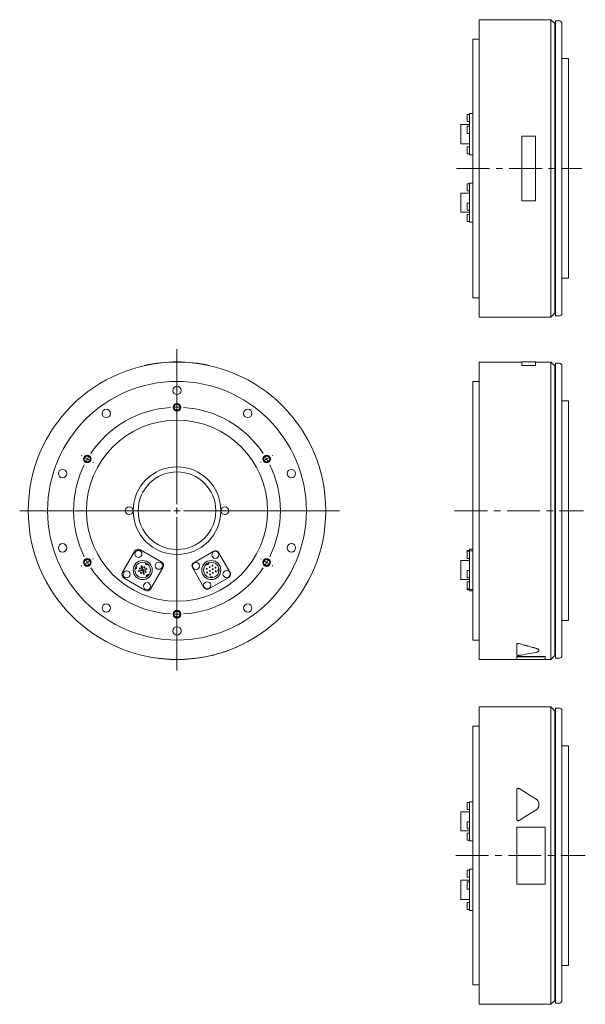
# Model space of a CAD drawing. Header units: millimetres. Extents: x 75 to 1048, y 27 to 799.
# Tile 1 of 3: x 75 to 513, y 27 to 789. Entities that reach past the tile are written whole.
import ezdxf

# ---------------------------------------------------------------- set-up
doc = ezdxf.new("R2010")
doc.units = ezdxf.units.MM
doc.header["$LTSCALE"] = 2
doc.linetypes.add('CENTERX2', pattern=[20.32, 12.7, -2.54, 2.54, -2.54])

# ---------------------------------------------------------------- blocks, each defined once
blk = doc.blocks.new('SW_CENTERMARKSYMBOL_1')
at = {"color": 6, "linetype": 'Continuous', "lineweight": 0}
for p, q in [((0, 5), (0, 124.85)), ((0, 85), (0, 85.5)), ((0, 80), (0, 82.5)), ((0, 80), (0, 77.5)), ((0, 75), (0, 74.5)), ((-73.61, 42.5), (-74.05, 42.75)), ((-69.28, 40), (-71.45, 41.25)), ((-69.28, 40), (-67.12, 38.75)), ((69.28, 40), (67.12, 38.75)), ((69.28, 40), (71.45, 41.25)), ((73.61, 42.5), (74.05, 42.75)), ((-64.95, 37.5), (-64.52, 37.25)), ((64.95, 37.5), (64.52, 37.25)), ((-5, 0), (-121.6, 0)), ((0, 0), (-2.5, 0)), ((0, 0), (0, 2.5)), ((0, 0), (0, -2.5)), ((0, 0), (2.5, 0)), ((5, 0), (125.64, 0)), ((0, -5), (0, -123.48)), ((-64.95, -37.5), (-64.52, -37.25)), ((64.95, -37.5), (64.52, -37.25)), ((-73.61, -42.5), (-74.05, -42.75)), ((-69.28, -40), (-71.45, -41.25)), ((-69.28, -40), (-67.12, -38.75)), ((69.28, -40), (67.12, -38.75)), ((69.28, -40), (71.45, -41.25)), ((73.61, -42.5), (74.05, -42.75)), ((0, -75), (0, -74.5)), ((0, -80), (0, -77.5)), ((0, -80), (0, -82.5)), ((0, -85), (0, -85.5))]:
    blk.add_line(p, q, dxfattribs=at)
for start, end in [(93.58099, 146.41901), (90, 91.79049), (88.20951, 90), (33.58099, 86.41901), (150, 151.79049), (148.20951, 150), (30, 31.79049), (28.20951, 30), (153.58099, 206.41901), (333.58099, 26.41901), (208.20951, 210), (330, 331.79049), (210, 211.79049), (213.58099, 266.41901), (273.58099, 326.41901), (328.20951, 330), (268.20951, 270), (270, 271.79049)]:
    blk.add_arc((0, 0), 80, start, end, dxfattribs=at)

msp = doc.modelspace()

# ---------------------------------------------------------------- linework, layer by layer
at = {"color": 7, "linetype": 'Continuous', "lineweight": 15}
for p, q in [((486.02, 788.69), (430.52, 788.69)), ((430.52, 558.69), (430.52, 788.69)), ((489.02, 785.69), (486.02, 788.69)), ((486.02, 558.69), (486.02, 788.69)), ((489.52, 785.69), (489.02, 785.69)), ((489.02, 561.69), (489.02, 785.69)), ((492.52, 787.69), (489.52, 787.69)), ((489.52, 559.69), (489.52, 787.69)), ((494.52, 785.69), (494.52, 561.69)), ((430.52, 773.69), (425.52, 773.69)), ((425.52, 573.69), (425.52, 773.69)), ((499.52, 758.69), (494.52, 758.69)), ((499.52, 588.69), (499.52, 758.69)), ((425.52, 716.26), (423.12, 716.26)), ((423.12, 715.79), (423.12, 716.26)), ((423.12, 706.59), (423.12, 715.79)), ((423.12, 715.41), (421.12, 715.41)), ((421.12, 709.91), (421.12, 715.41)), ((421.12, 709.91), (423.12, 709.91)), ((423.12, 707.59), (416.42, 707.59)), ((416.42, 692.79), (416.42, 707.59)), ((423.12, 706.28), (421.12, 706.28)), ((421.12, 700.78), (421.12, 706.28)), ((421.12, 700.78), (423.12, 700.78)), ((423.12, 701.81), (423.12, 706.59)), ((423.12, 685.87), (423.12, 701.81)), ((463.52, 698.71), (463.52, 648.67)), ((474.02, 698.71), (463.52, 698.71)), ((474.02, 648.67), (474.02, 698.71)), ((416.42, 692.79), (423.12, 692.79)), ((423.12, 690.47), (421.12, 690.47)), ((421.12, 684.97), (421.12, 690.47)), ((423.12, 684.12), (423.12, 685.87)), ((421.12, 684.97), (423.12, 684.97)), ((423.12, 684.12), (425.52, 684.12)), ((423.12, 661.73), (421.12, 661.73)), ((421.12, 656.23), (421.12, 661.73)), ((421.12, 656.23), (423.12, 656.23)), ((425.52, 662.15), (423.12, 662.15)), ((423.12, 660.75), (423.12, 662.15)), ((423.12, 645.33), (423.12, 660.75)), ((423.12, 654.59), (416.42, 654.59)), ((416.42, 639.79), (416.42, 654.59)), ((463.52, 648.67), (474.02, 648.67)), ((416.42, 639.79), (423.12, 639.79)), ((423.12, 646.78), (421.12, 646.78)), ((421.12, 641.28), (421.12, 646.78)), ((421.12, 641.28), (423.12, 641.28)), ((423.12, 641.51), (423.12, 645.33)), ((423.12, 632.61), (423.12, 641.51)), ((423.12, 638.15), (421.12, 638.15)), ((421.12, 632.65), (421.12, 638.15)), ((421.12, 632.65), (423.12, 632.65)), ((423.12, 632.23), (423.12, 632.61)), ((423.12, 632.23), (425.52, 632.23)), ((494.52, 588.69), (499.52, 588.69)), ((425.52, 573.69), (430.52, 573.69)), ((430.52, 558.69), (486.02, 558.69)), ((486.02, 558.69), (489.02, 561.69)), ((489.02, 561.69), (489.52, 561.69)), ((489.52, 559.69), (492.52, 559.69)), ((171.91, 521.22), (171.89, 521.32)), ((221.91, 521.22), (221.93, 521.32)), ((463.52, 523.97), (430.52, 523.97)), ((430.52, 408.97), (430.52, 523.97)), ((474.02, 524.07), (463.52, 524.07)), ((463.52, 524.07), (463.52, 521.32)), ((463.52, 521.32), (474.02, 521.32)), ((463.52, 521.22), (463.52, 521.32)), ((463.52, 521.22), (474.02, 521.22)), ((474.02, 521.32), (474.02, 524.07)), ((486.02, 523.97), (474.02, 523.97)), ((474.02, 521.22), (474.02, 521.32)), ((489.02, 520.97), (486.02, 523.97)), ((486.02, 408.97), (486.02, 523.97)), ((489.52, 520.97), (489.02, 520.97)), ((489.02, 408.97), (489.02, 520.97)), ((492.52, 522.97), (489.52, 522.97)), ((489.52, 408.97), (489.52, 522.97)), ((494.52, 520.97), (494.52, 296.97)), ((430.52, 508.97), (425.52, 508.97)), ((425.52, 408.97), (425.52, 508.97)), ((499.52, 493.97), (494.52, 493.97)), ((499.52, 408.97), (499.52, 493.97)), ((425.52, 308.97), (425.52, 408.97)), ((430.52, 293.97), (430.52, 408.97)), ((486.02, 293.97), (486.02, 408.97)), ((489.02, 296.97), (489.02, 408.97)), ((489.52, 294.97), (489.52, 408.97)), ((499.52, 323.97), (499.52, 408.97)), ((164.01, 377.39), (154.81, 361.46)), ((184.73, 369.47), (168.79, 378.67)), ((225.27, 377.66), (209.85, 368.76)), ((237.99, 361.22), (229.09, 376.63)), ((423.12, 378.3), (421.12, 378.3)), ((421.12, 377.61), (421.12, 378.3)), ((423.12, 377.61), (421.12, 377.61)), ((421.12, 374.86), (421.12, 377.61)), ((421.12, 372.11), (421.12, 374.86)), ((425.52, 379.14), (423.12, 379.14)), ((423.12, 378.67), (423.12, 379.14)), ((423.12, 378.03), (423.12, 378.67)), ((425.52, 378.03), (423.12, 378.03)), ((423.12, 376.63), (423.12, 378.03)), ((423.12, 361.22), (423.12, 376.63)), ((165.78, 365.56), (165.07, 365.82)), ((165.26, 364.15), (165.78, 365.56)), ((169.31, 366), (170.04, 363.29)), ((170.62, 363.44), (169.89, 366.16)), ((172.73, 368.6), (172.36, 367.95)), ((172.36, 367.95), (173.66, 367.2)), ((173.66, 367.2), (174.03, 367.85)), ((219.78, 367.85), (220.16, 367.2)), ((220.16, 367.2), (221.46, 367.95)), ((221.46, 367.95), (221.08, 368.6)), ((423.12, 370.47), (416.42, 370.47)), ((416.42, 363.07), (416.42, 370.47)), ((421.12, 372.11), (423.12, 372.11)), ((164.56, 364.41), (165.26, 364.15)), ((170.04, 363.29), (167.32, 362.56)), ((167.48, 361.98), (170.2, 362.71)), ((170.2, 362.71), (170.92, 359.99)), ((173.34, 364.17), (170.62, 363.44)), ((170.78, 362.86), (173.49, 363.59)), ((171.5, 360.15), (170.78, 362.86)), ((174.32, 359.57), (173.18, 358.61)), ((173.18, 358.61), (173.66, 358.03)), ((174.81, 359), (174.32, 359.57)), ((176.81, 348.76), (186.01, 364.69)), ((208.83, 364.93), (217.73, 349.52)), ((228.61, 363.82), (228.61, 362.32)), ((229.36, 363.82), (228.61, 363.82)), ((228.61, 362.32), (229.36, 362.32)), ((416.42, 355.67), (416.42, 363.07)), ((423.12, 362.67), (421.12, 362.67)), ((421.12, 359.92), (421.12, 362.67)), ((421.12, 357.17), (421.12, 359.92)), ((423.12, 357.39), (423.12, 361.22)), ((156.09, 356.68), (172.03, 347.48)), ((221.55, 348.49), (236.97, 357.39)), ((222.66, 357.87), (222.66, 357.12)), ((224.16, 357.87), (222.66, 357.87)), ((224.16, 357.12), (224.16, 357.87)), ((416.42, 355.67), (423.12, 355.67)), ((421.12, 357.17), (423.12, 357.17)), ((423.12, 354.04), (421.12, 354.04)), ((421.12, 351.29), (421.12, 354.04)), ((421.12, 348.54), (421.12, 351.29)), ((423.12, 348.49), (423.12, 357.39)), ((421.12, 348.54), (423.12, 348.54)), ((421.12, 347.85), (421.12, 348.54)), ((421.12, 347.85), (423.12, 347.85)), ((423.12, 348.12), (423.12, 348.49)), ((423.12, 348.12), (425.52, 348.12)), ((423.12, 347.01), (423.12, 348.12)), ((423.12, 347.01), (425.52, 347.01)), ((494.52, 323.97), (499.52, 323.97)), ((425.52, 308.97), (430.52, 308.97)), ((459.52, 305.8), (459.52, 305.71)), ((459.52, 297.39), (459.52, 305.71)), ((486.02, 293.97), (489.02, 296.97)), ((489.02, 296.97), (489.52, 296.97)), ((174.91, 296.1), (174.89, 296)), ((218.91, 296.1), (218.93, 296)), ((430.52, 293.97), (459.52, 293.97)), ((459.52, 296.1), (481.52, 296.1)), ((459.52, 296.1), (459.52, 296)), ((459.52, 296), (481.52, 296)), ((459.52, 293.87), (459.52, 296)), ((459.52, 293.87), (481.52, 293.87)), ((481.52, 296.1), (481.52, 296)), ((481.52, 296), (481.52, 293.87)), ((481.52, 293.97), (486.02, 293.97)), ((489.52, 294.97), (492.52, 294.97)), ((486.02, 257.25), (430.52, 257.25)), ((430.52, 27.25), (430.52, 257.25)), ((489.02, 254.25), (486.02, 257.25)), ((486.02, 27.25), (486.02, 257.25)), ((489.52, 254.25), (489.02, 254.25)), ((489.02, 30.25), (489.02, 254.25)), ((492.52, 256.25), (489.52, 256.25)), ((489.52, 28.25), (489.52, 256.25)), ((494.52, 254.25), (494.52, 30.25)), ((430.52, 242.25), (425.52, 242.25)), ((425.52, 42.25), (425.52, 242.25)), ((499.52, 227.25), (494.52, 227.25)), ((499.52, 57.25), (499.52, 227.25)), ((459.52, 170.48), (459.52, 193.1)), ((423.12, 183.29), (421.12, 183.29)), ((421.12, 177.79), (421.12, 183.29)), ((425.52, 183.71), (423.12, 183.71)), ((423.12, 182.31), (423.12, 183.71)), ((423.12, 176.15), (416.42, 176.15)), ((416.42, 161.35), (416.42, 176.15)), ((421.12, 177.79), (423.12, 177.79)), ((423.12, 166.9), (423.12, 182.31)), ((423.12, 168.35), (421.12, 168.35)), ((421.12, 162.85), (421.12, 168.35)), ((459.52, 170.45), (459.52, 170.48)), ((416.42, 161.35), (423.12, 161.35)), ((421.12, 162.85), (423.12, 162.85)), ((423.12, 163.07), (423.12, 166.9)), ((423.12, 154.17), (423.12, 163.07)), ((459.52, 164.27), (481.52, 164.27)), ((459.52, 120.24), (459.52, 164.27)), ((481.52, 164.27), (481.52, 120.24)), ((423.12, 159.72), (421.12, 159.72)), ((421.12, 154.22), (421.12, 159.72)), ((421.12, 154.22), (423.12, 154.22)), ((423.12, 153.8), (423.12, 154.17)), ((423.12, 153.8), (425.52, 153.8)), ((423.12, 130.98), (421.12, 130.98)), ((421.12, 125.48), (421.12, 130.98)), ((425.52, 131.82), (423.12, 131.82)), ((423.12, 131.35), (423.12, 131.82)), ((423.12, 122.15), (423.12, 131.35)), ((423.12, 123.15), (416.42, 123.15)), ((416.42, 108.35), (416.42, 123.15)), ((421.12, 125.48), (423.12, 125.48)), ((423.12, 121.85), (421.12, 121.85)), ((421.12, 116.35), (421.12, 121.85)), ((423.12, 117.37), (423.12, 122.15)), ((421.12, 116.35), (423.12, 116.35)), ((423.12, 101.44), (423.12, 117.37)), ((481.52, 120.24), (459.52, 120.24)), ((416.42, 108.35), (423.12, 108.35)), ((423.12, 106.03), (421.12, 106.03)), ((421.12, 100.53), (421.12, 106.03)), ((421.12, 100.53), (423.12, 100.53)), ((423.12, 99.69), (423.12, 101.44)), ((423.12, 99.69), (425.52, 99.69)), ((494.52, 57.25), (499.52, 57.25)), ((425.52, 42.25), (430.52, 42.25)), ((430.52, 27.25), (486.02, 27.25)), ((486.02, 27.25), (489.02, 30.25)), ((489.02, 30.25), (489.52, 30.25)), ((489.52, 28.25), (492.52, 28.25))]:
    msp.add_line(p, q, dxfattribs=at)
at = {"color": 6, "linetype": 'CENTERX2', "lineweight": 0}
for p, q in [((413.05, 673.69), (509.83, 673.69)), ((411.42, 408.97), (511.1, 408.97)), ((412.44, 142.25), (512.55, 142.25))]:
    msp.add_line(p, q, dxfattribs=at)
at = {"color": 7, "linetype": 'Continuous', "lineweight": 15, "flags": 128}
for points in [[(461.35, 194.12), (465.62, 191.49), (469.94, 188.83), (474.3, 186.13)], [(474.3, 177.44), (470.01, 174.8), (465.7, 172.14), (461.35, 169.46)], [(474.3, 177.41), (470.01, 174.77), (465.7, 172.11), (461.35, 169.43)]]:
    msp.add_lwpolyline(points, dxfattribs=at)
at = {"color": 7, "linetype": 'Continuous', "lineweight": 15}
for centre, radius in [((196.91, 408.97), 115), ((196.91, 408.97), 100), ((196.91, 501.97), 3.25), ((142.24, 484.21), 3.25), ((251.57, 484.21), 3.25), ((196.91, 408.97), 70), ((196.91, 408.97), 33.9), ((108.46, 437.71), 3.25), ((196.91, 408.97), 30), ((285.36, 437.71), 3.25), ((159.91, 408.97), 3), ((233.91, 408.97), 3), ((108.46, 380.24), 3.25), ((285.36, 380.24), 3.25), ((167.07, 375.55), 2.75), ((226.57, 374.86), 2.75), ((170.41, 363.07), 7.4), ((170.41, 363.07), 6), ((171.66, 365.24), 0.4), ((182.88, 366.42), 2.75), ((211.62, 366.23), 2.75), ((223.41, 363.07), 7.4), ((223.41, 363.07), 6), ((222.16, 365.24), 0.35), ((224.32, 366.49), 0.35), ((157.94, 359.73), 2.75), ((168.24, 364.32), 0.4), ((169.16, 360.91), 0.4), ((172.57, 361.82), 0.4), ((219.99, 363.99), 0.35), ((220.16, 361.2), 0.35), ((222.33, 362.45), 0.35), ((222.49, 359.66), 0.35), ((224.49, 363.7), 0.35), ((224.66, 360.91), 0.35), ((226.66, 364.95), 0.35), ((226.82, 362.16), 0.35), ((235.2, 359.92), 2.75), ((173.75, 350.6), 2.75), ((220.25, 351.29), 2.75), ((142.24, 333.74), 3.25), ((251.57, 333.74), 3.25), ((196.91, 315.97), 3.25)]:
    msp.add_circle(centre, radius, dxfattribs=at)
at = {"color": 6, "linetype": 'Continuous', "lineweight": 15}
for centre in [(196.91, 488.97), (127.63, 448.97), (266.19, 448.97), (127.63, 368.97), (266.19, 368.97), (196.91, 328.97)]:
    msp.add_circle(centre, 3, dxfattribs=at)
for centre in [(196.91, 488.97), (127.63, 448.97), (266.19, 448.97), (127.63, 368.97), (266.19, 368.97), (196.91, 328.97)]:
    msp.add_circle(centre, 2.46)
at = {"color": 7, "linetype": 'Continuous', "lineweight": 15}
for centre, radius, start, end in [((492.52, 785.69), 2, 0, 90), ((492.52, 561.69), 2, 270, 0), ((196.91, 408.97), 115.1, 77.44414, 102.55586), ((492.52, 520.97), 2, 0, 90), ((167.04, 375.64), 3.5, 60, 150), ((226.67, 375.23), 2.8, 30, 120), ((169.6, 366.08), 0.3, 15, 195), ((182.98, 366.44), 3.5, 330, 60), ((211.25, 366.33), 2.8, 120, 210), ((157.84, 359.71), 3.5, 150, 240), ((167.4, 362.27), 0.3, 105, 285), ((171.21, 360.07), 0.3, 195, 15), ((173.41, 363.88), 0.3, 285, 105), ((235.57, 359.82), 2.8, 300, 30), ((173.78, 350.51), 3.5, 240, 330), ((220.15, 350.92), 2.8, 210, 300), ((196.91, 408.97), 115.1, 284.19468, 296.2149), ((492.52, 296.97), 2, 270, 0), ((196.91, 408.97), 115.1, 258.97109, 281.02891), ((492.52, 254.25), 2, 0, 90), ((492.52, 30.25), 2, 270, 0)]:
    msp.add_arc(centre, radius, start, end, dxfattribs=at)
for centre, ratio, start_param, end_param in [((545.43, 408.97), 0.616389, 4.244927, 4.321262), ((545.43, 408.97), 0.616925, 4.244927, 4.321262), ((417.26, 408.97), 0.616925, 4.950981, 5.02309)]:
    msp.add_ellipse(centre, major_axis=(186.57, 0), ratio=ratio, start_param=start_param, end_param=end_param, dxfattribs=at)
for points, knots in [([(247.75, 305.71), (247.85, 305.76), (248.05, 305.86), (248.33, 306), (248.59, 306.13), (248.79, 306.23), (248.91, 306.29), (248.93, 306.3), (248.94, 306.3)], [0, 0, 0, 0, 0.177017, 0.35449, 0.5313, 0.707789, 0.884939, 1, 1, 1, 1]), ([(461.35, 306.31), (461.32, 306.32), (461.26, 306.34), (461.16, 306.36), (461.04, 306.38), (460.89, 306.4), (460.67, 306.41), (460.39, 306.39), (460.09, 306.32), (459.84, 306.22), (459.69, 306.11), (459.6, 306.02), (459.56, 305.95), (459.53, 305.88), (459.53, 305.83), (459.52, 305.8)], [0, 0, 0, 0, 0.042293, 0.084035, 0.125628, 0.188415, 0.251025, 0.37595, 0.500841, 0.625239, 0.749836, 0.812186, 0.875092, 0.937446, 1, 1, 1, 1]), ([(459.52, 305.71), (459.52, 305.76), (459.54, 305.81), (459.57, 305.88), (459.59, 305.91), (459.63, 305.95), (459.65, 305.98), (459.7, 306.02), (459.72, 306.04), (459.77, 306.07), (459.79, 306.08), (459.82, 306.1), (459.84, 306.11), (459.89, 306.14), (459.93, 306.16), (459.99, 306.19), (460.01, 306.19), (460.05, 306.21), (460.08, 306.22), (460.15, 306.24), (460.19, 306.25), (460.29, 306.27), (460.34, 306.28), (460.51, 306.3), (460.61, 306.31), (460.78, 306.31), (460.84, 306.31), (460.95, 306.3), (461, 306.3), (461.16, 306.27), (461.26, 306.25), (461.35, 306.22)], [0, 0, 0, 0, 0.125, 0.125, 0.1875, 0.1875, 0.25, 0.25, 0.3125, 0.3125, 0.34375, 0.34375, 0.375, 0.375, 0.4375, 0.4375, 0.46875, 0.46875, 0.5, 0.5, 0.5625, 0.5625, 0.625, 0.625, 0.75, 0.75, 0.8125, 0.8125, 0.875, 0.875, 1, 1, 1, 1]), ([(223.95, 297.09), (223.95, 297.1), (223.96, 297.1), (224.08, 297.13), (224.27, 297.17), (224.53, 297.24), (224.82, 297.31), (225.03, 297.36), (225.13, 297.39)], [0, 0, 0, 0, 0.103713, 0.282872, 0.461897, 0.640766, 0.819962, 1, 1, 1, 1]), ([(461.35, 297.13), (461.17, 297.11), (460.96, 297.09), (460.64, 297.09), (460.53, 297.09), (460.32, 297.11), (460.22, 297.12), (459.94, 297.15), (459.79, 297.19), (459.58, 297.28), (459.52, 297.33), (459.52, 297.39)], [0, 0, 0, 0, 0.25, 0.25, 0.375, 0.375, 0.5, 0.5, 0.75, 0.75, 1, 1, 1, 1]), ([(474.3, 302.66), (474.66, 302.55), (475.37, 302.34), (476.14, 301.91), (476.59, 301.45), (476.78, 301.13), (476.72, 300.97), (476.72, 300.97)], [0, 0, 0, 0, 0.248305, 0.497378, 0.746497, 0.994828, 1, 1, 1, 1]), ([(474.3, 302.57), (474.49, 302.52), (474.67, 302.47), (474.92, 302.38), (475, 302.35), (475.12, 302.31), (475.16, 302.29), (475.24, 302.26), (475.28, 302.24), (475.47, 302.17), (475.61, 302.1), (475.8, 302), (475.86, 301.96), (475.95, 301.91), (475.98, 301.89), (476.03, 301.85), (476.06, 301.83), (476.19, 301.74), (476.28, 301.67), (476.4, 301.55), (476.44, 301.51), (476.5, 301.43), (476.53, 301.39), (476.61, 301.28), (476.65, 301.2), (476.71, 301.04), (476.72, 300.96), (476.73, 300.81), (476.71, 300.73), (476.67, 300.62), (476.66, 300.58), (476.63, 300.52), (476.62, 300.5), (476.6, 300.47), (476.58, 300.45), (476.52, 300.36), (476.45, 300.28), (476.34, 300.18), (476.29, 300.15), (476.22, 300.1), (476.2, 300.08), (476.15, 300.05), (476.13, 300.03), (476, 299.95), (475.88, 299.89), (475.69, 299.8), (475.62, 299.77), (475.52, 299.73), (475.48, 299.71), (475.41, 299.68), (475.37, 299.67), (475.03, 299.55), (474.68, 299.46), (474.3, 299.38)], [0, 0, 0, 0, 0.0625, 0.0625, 0.09375, 0.09375, 0.109375, 0.109375, 0.125, 0.125, 0.1875, 0.1875, 0.21875, 0.21875, 0.234375, 0.234375, 0.25, 0.25, 0.3125, 0.3125, 0.34375, 0.34375, 0.375, 0.375, 0.4375, 0.4375, 0.5, 0.5, 0.5625, 0.5625, 0.59375, 0.59375, 0.609375, 0.609375, 0.625, 0.625, 0.6875, 0.6875, 0.71875, 0.71875, 0.734375, 0.734375, 0.75, 0.75, 0.8125, 0.8125, 0.84375, 0.84375, 0.859375, 0.859375, 0.875, 0.875, 1, 1, 1, 1]), ([(459.52, 193.1), (459.52, 193.2), (459.54, 193.3), (459.57, 193.44), (459.59, 193.49), (459.63, 193.59), (459.65, 193.63), (459.7, 193.72), (459.72, 193.77), (459.77, 193.83), (459.79, 193.85), (459.82, 193.89), (459.84, 193.91), (459.89, 193.96), (459.93, 194), (459.99, 194.05), (460.01, 194.06), (460.05, 194.1), (460.08, 194.11), (460.15, 194.15), (460.19, 194.18), (460.29, 194.22), (460.34, 194.24), (460.51, 194.28), (460.61, 194.3), (460.78, 194.3), (460.84, 194.3), (460.95, 194.28), (461, 194.27), (461.16, 194.22), (461.26, 194.18), (461.35, 194.12)], [0, 0, 0, 0, 0.125, 0.125, 0.1875, 0.1875, 0.25, 0.25, 0.3125, 0.3125, 0.34375, 0.34375, 0.375, 0.375, 0.4375, 0.4375, 0.46875, 0.46875, 0.5, 0.5, 0.5625, 0.5625, 0.625, 0.625, 0.75, 0.75, 0.8125, 0.8125, 0.875, 0.875, 1, 1, 1, 1]), ([(474.3, 186.13), (474.49, 186.02), (474.67, 185.89), (474.92, 185.69), (475, 185.61), (475.12, 185.5), (475.16, 185.46), (475.24, 185.39), (475.28, 185.35), (475.47, 185.15), (475.61, 184.98), (475.8, 184.72), (475.86, 184.63), (475.95, 184.5), (475.98, 184.45), (476.03, 184.36), (476.06, 184.31), (476.19, 184.08), (476.28, 183.88), (476.4, 183.59), (476.44, 183.49), (476.5, 183.28), (476.53, 183.18), (476.61, 182.87), (476.65, 182.66), (476.71, 182.24), (476.72, 182.03), (476.73, 181.6), (476.71, 181.39), (476.67, 181.07), (476.66, 180.97), (476.63, 180.81), (476.62, 180.76), (476.6, 180.65), (476.58, 180.6), (476.52, 180.34), (476.45, 180.13), (476.34, 179.83), (476.29, 179.73), (476.22, 179.58), (476.2, 179.54), (476.15, 179.44), (476.13, 179.39), (476, 179.15), (475.88, 178.97), (475.69, 178.7), (475.62, 178.62), (475.52, 178.49), (475.48, 178.45), (475.41, 178.37), (475.37, 178.33), (475.03, 177.96), (474.68, 177.68), (474.3, 177.44)], [0, 0, 0, 0, 0.0625, 0.0625, 0.09375, 0.09375, 0.109375, 0.109375, 0.125, 0.125, 0.1875, 0.1875, 0.21875, 0.21875, 0.234375, 0.234375, 0.25, 0.25, 0.3125, 0.3125, 0.34375, 0.34375, 0.375, 0.375, 0.4375, 0.4375, 0.5, 0.5, 0.5625, 0.5625, 0.59375, 0.59375, 0.609375, 0.609375, 0.625, 0.625, 0.6875, 0.6875, 0.71875, 0.71875, 0.734375, 0.734375, 0.75, 0.75, 0.8125, 0.8125, 0.84375, 0.84375, 0.859375, 0.859375, 0.875, 0.875, 1, 1, 1, 1]), ([(474.3, 177.41), (474.36, 177.45), (474.49, 177.53), (474.67, 177.66), (474.85, 177.8), (475.01, 177.94), (475.18, 178.09), (475.44, 178.36), (475.76, 178.75), (476.11, 179.3), (476.39, 179.89), (476.56, 180.44), (476.66, 180.93), (476.72, 181.36), (476.72, 181.64), (476.72, 181.78)], [0, 0, 0, 0, 0.041697, 0.083315, 0.124935, 0.166642, 0.208515, 0.250637, 0.374999, 0.500239, 0.624918, 0.750376, 0.833456, 0.91649, 1, 1, 1, 1]), ([(461.35, 169.46), (461.17, 169.34), (460.96, 169.28), (460.64, 169.28), (460.53, 169.29), (460.32, 169.34), (460.22, 169.38), (459.94, 169.54), (459.79, 169.7), (459.58, 170.06), (459.52, 170.27), (459.52, 170.48)], [0, 0, 0, 0, 0.25, 0.25, 0.375, 0.375, 0.5, 0.5, 0.75, 0.75, 1, 1, 1, 1]), ([(459.52, 170.45), (459.53, 170.42), (459.53, 170.35), (459.54, 170.25), (459.57, 170.13), (459.61, 169.99), (459.71, 169.81), (459.87, 169.6), (460.12, 169.4), (460.42, 169.28), (460.69, 169.25), (460.91, 169.26), (461.06, 169.3), (461.21, 169.35), (461.31, 169.41), (461.35, 169.43)], [0, 0, 0, 0, 0.041967, 0.083754, 0.125662, 0.18832, 0.250794, 0.375532, 0.500174, 0.625056, 0.749956, 0.812351, 0.875029, 0.93742, 1, 1, 1, 1])]:
    msp.add_open_spline(points, degree=3, knots=knots, dxfattribs=at)

# ---------------------------------------------------------------- block references
at = {"color": 6, "linetype": 'Continuous', "lineweight": 0}
msp.add_blockref('SW_CENTERMARKSYMBOL_1', (196.91, 408.97), dxfattribs=at)

doc.saveas('drawing.dxf')
